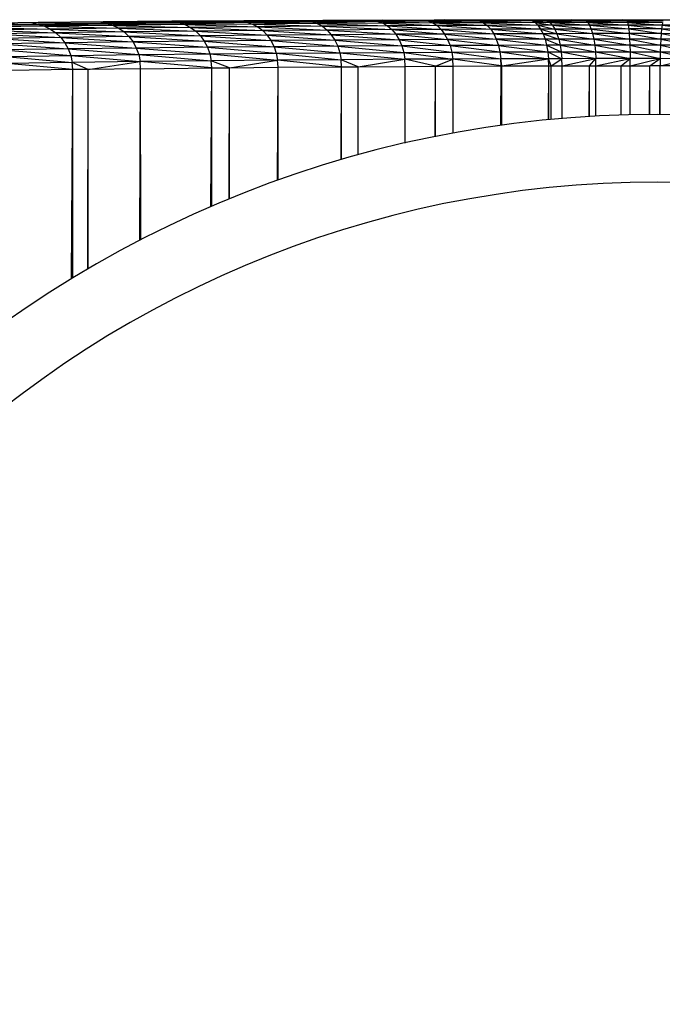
# Paper-space layout '_Izquierda' of a CAD drawing. Header units: millimetres. Extents: x -67 to 65, y -161 to 389.
# Tile 10 of 13: x -28 to 0, y 345 to 389. Entities that reach past the tile are written whole.
import ezdxf

# ---------------------------------------------------------------- set-up
doc = ezdxf.new("R2010")
doc.units = ezdxf.units.MM

psp = doc.layouts.new('_Izquierda')

# ---------------------------------------------------------------- linework, layer by layer
at = {"color": 7, "linetype": 'Continuous', "lineweight": 25}
for p, q in [((-27.474, 388.931), (-30.249, 388.899)), ((-30.249, 388.899), (-27.749, 388.866)), ((-27.474, 388.931), (-27.749, 388.866)), ((-27.749, 388.866), (-24.696, 388.905)), ((-27.749, 388.866), (-24.418, 388.879)), ((-24.58, 388.96), (-27.474, 388.931)), ((-27.474, 388.931), (-24.696, 388.905)), ((-24.418, 388.879), (-27.465, 388.84)), ((-24.58, 388.96), (-24.696, 388.905)), ((-24.696, 388.905), (-21.49, 388.94)), ((-24.696, 388.905), (-21.221, 388.913)), ((-24.696, 388.905), (-24.418, 388.879)), ((-21.547, 388.985), (-24.58, 388.96)), ((-24.58, 388.96), (-21.49, 388.94)), ((-21.221, 388.913), (-24.418, 388.879)), ((-24.418, 388.879), (-24.148, 388.804)), ((-24.418, 388.879), (-20.959, 388.838)), ((-18.343, 389.007), (-21.547, 388.985)), ((-21.547, 388.985), (-21.49, 388.94)), ((-21.547, 388.985), (-18.477, 388.966)), ((-21.49, 388.94), (-18.477, 388.966)), ((-21.49, 388.94), (-21.221, 388.913)), ((-21.49, 388.94), (-18.219, 388.94)), ((-18.219, 388.94), (-21.221, 388.913)), ((-21.221, 388.913), (-20.959, 388.838)), ((-21.221, 388.913), (-17.968, 388.865)), ((-18.343, 389.007), (-18.477, 388.966)), ((-15.572, 388.988), (-18.477, 388.966)), ((-18.477, 388.966), (-18.219, 388.94)), ((-18.477, 388.966), (-15.328, 388.961)), ((-17.407, 389.013), (-18.343, 389.007)), ((-18.343, 389.007), (-15.572, 388.988)), ((-15.328, 388.961), (-18.219, 388.94)), ((-18.219, 388.94), (-17.968, 388.865)), ((-18.219, 388.94), (-15.089, 388.886)), ((-15.089, 388.886), (-17.968, 388.865)), ((-14.849, 389.026), (-17.407, 389.013)), ((-17.407, 389.013), (-15.572, 388.988)), ((-17.407, 389.013), (-12.625, 389.005)), ((-12.625, 389.005), (-15.572, 388.988)), ((-15.572, 388.988), (-15.328, 388.961)), ((-15.572, 388.988), (-12.4, 388.979)), ((-12.4, 388.979), (-15.328, 388.961)), ((-15.328, 388.961), (-15.089, 388.886)), ((-15.328, 388.961), (-12.181, 388.904)), ((-12.181, 388.904), (-15.089, 388.886)), ((-15.089, 388.886), (-14.863, 388.764)), ((-15.089, 388.886), (-11.973, 388.782)), ((-12.203, 389.038), (-14.849, 389.026)), ((-14.849, 389.026), (-12.625, 389.005)), ((-12.203, 389.038), (-12.625, 389.005)), ((-10.368, 389.016), (-12.625, 389.005)), ((-12.625, 389.005), (-12.4, 388.979)), ((-12.625, 389.005), (-10.163, 388.989)), ((-10.163, 388.989), (-12.4, 388.979)), ((-12.4, 388.979), (-12.181, 388.904)), ((-12.4, 388.979), (-9.964, 388.915)), ((-12.203, 389.038), (-9.453, 389.047)), ((-12.203, 389.038), (-10.368, 389.016)), ((-9.964, 388.915), (-12.181, 388.904)), ((-12.181, 388.904), (-11.973, 388.782)), ((-12.181, 388.904), (-9.775, 388.793)), ((-9.453, 389.047), (-10.368, 389.016)), ((-8.065, 389.024), (-10.368, 389.016)), ((-10.368, 389.016), (-10.163, 388.989)), ((-10.368, 389.016), (-7.889, 388.998)), ((-7.889, 388.998), (-10.163, 388.989)), ((-10.163, 388.989), (-9.964, 388.915)), ((-10.163, 388.989), (-7.717, 388.923)), ((-7.717, 388.923), (-9.964, 388.915)), ((-9.964, 388.915), (-9.775, 388.793)), ((-9.964, 388.915), (-7.553, 388.801)), ((-9.453, 389.047), (-8.765, 389.048)), ((-9.453, 389.047), (-8.065, 389.024)), ((-8.765, 389.048), (-6.287, 389.053)), ((-8.765, 389.048), (-8.065, 389.024)), ((-8.765, 389.048), (-5.703, 389.031)), ((-5.703, 389.031), (-8.065, 389.024)), ((-8.065, 389.024), (-7.889, 388.998)), ((-8.065, 389.024), (-5.565, 389.004)), ((-5.565, 389.004), (-7.889, 388.998)), ((-7.889, 388.998), (-7.717, 388.923)), ((-7.889, 388.998), (-5.431, 388.929)), ((-5.431, 388.929), (-7.717, 388.923)), ((-7.717, 388.923), (-7.553, 388.801)), ((-7.717, 388.923), (-5.304, 388.807)), ((-6.287, 389.053), (-3.816, 389.057)), ((-6.287, 389.053), (-5.703, 389.031)), ((-6.287, 389.053), (-5.025, 389.032)), ((-5.025, 389.032), (-5.703, 389.031)), ((-5.703, 389.031), (-5.565, 389.004)), ((-5.703, 389.031), (-4.901, 389.006)), ((-4.901, 389.006), (-5.565, 389.004)), ((-5.565, 389.004), (-5.431, 388.929)), ((-5.565, 389.004), (-4.781, 388.93)), ((-4.781, 388.93), (-5.431, 388.929)), ((-5.431, 388.929), (-5.304, 388.807)), ((-5.431, 388.929), (-4.667, 388.808)), ((-3.816, 389.057), (-5.025, 389.032)), ((-3.248, 389.034), (-5.025, 389.032)), ((-5.025, 389.032), (-4.901, 389.006)), ((-5.025, 389.032), (-3.167, 389.008)), ((-3.167, 389.008), (-4.901, 389.006)), ((-4.901, 389.006), (-4.781, 388.93)), ((-4.901, 389.006), (-3.089, 388.932)), ((-3.089, 388.932), (-4.781, 388.93)), ((-4.781, 388.93), (-4.667, 388.808)), ((-4.781, 388.93), (-3.014, 388.81)), ((-3.816, 389.057), (-3.248, 389.034)), ((-3.816, 389.057), (-1.557, 389.057)), ((-1.557, 389.057), (-3.248, 389.034)), ((-1.384, 389.035), (-3.248, 389.034)), ((-3.248, 389.034), (-3.167, 389.008)), ((-3.248, 389.034), (-1.357, 389.009)), ((-1.357, 389.009), (-3.167, 389.008)), ((-3.167, 389.008), (-3.089, 388.932)), ((-3.167, 389.008), (-1.331, 388.933)), ((-1.331, 388.933), (-3.089, 388.932)), ((-3.089, 388.932), (-3.014, 388.81)), ((-3.089, 388.932), (-1.305, 388.811)), ((-1.557, 389.057), (-1.384, 389.035)), ((-1.557, 389.057), (0.648, 389.056)), ((0.648, 389.056), (-1.384, 389.035)), ((-1.384, 389.035), (-1.357, 389.009)), ((-1.384, 389.035), (0.246, 389.008)), ((0.271, 389.034), (-1.384, 389.035)), ((0.246, 389.008), (-1.357, 389.009)), ((-1.357, 389.009), (0.22, 388.933)), ((-1.357, 389.009), (-1.331, 388.933)), ((-1.331, 388.933), (-1.305, 388.811)), ((0.22, 388.933), (-1.331, 388.933)), ((-1.331, 388.933), (0.197, 388.811)), ((0.22, 388.933), (0.197, 388.811)), ((-30.671, 388.822), (-27.749, 388.866)), ((-30.671, 388.822), (-27.465, 388.84)), ((-27.465, 388.84), (-30.382, 388.796)), ((-30.382, 388.796), (-27.189, 388.765)), ((-27.189, 388.765), (-30.101, 388.721)), ((-30.101, 388.721), (-26.926, 388.643)), ((-26.926, 388.643), (-29.833, 388.598)), ((-29.833, 388.598), (-26.683, 388.476)), ((-26.683, 388.476), (-29.587, 388.432)), ((-27.749, 388.866), (-27.465, 388.84)), ((-27.465, 388.84), (-27.189, 388.765)), ((-27.465, 388.84), (-24.148, 388.804)), ((-24.148, 388.804), (-27.189, 388.765)), ((-27.189, 388.765), (-26.926, 388.643)), ((-27.189, 388.765), (-23.891, 388.682)), ((-23.891, 388.682), (-26.926, 388.643)), ((-26.926, 388.643), (-26.683, 388.476)), ((-26.926, 388.643), (-23.653, 388.516)), ((-23.653, 388.516), (-26.683, 388.476)), ((-26.683, 388.476), (-26.467, 388.27)), ((-26.683, 388.476), (-23.442, 388.31)), ((-20.959, 388.838), (-24.148, 388.804)), ((-24.148, 388.804), (-23.891, 388.682)), ((-24.148, 388.804), (-20.71, 388.716)), ((-20.71, 388.716), (-23.891, 388.682)), ((-23.891, 388.682), (-23.653, 388.516)), ((-23.891, 388.682), (-20.48, 388.55)), ((-20.48, 388.55), (-23.653, 388.516)), ((-23.653, 388.516), (-23.442, 388.31)), ((-23.653, 388.516), (-20.276, 388.344)), ((-17.968, 388.865), (-20.959, 388.838)), ((-20.959, 388.838), (-20.71, 388.716)), ((-20.959, 388.838), (-17.729, 388.743)), ((-17.729, 388.743), (-20.71, 388.716)), ((-20.71, 388.716), (-20.48, 388.55)), ((-20.71, 388.716), (-17.508, 388.577)), ((-17.508, 388.577), (-20.48, 388.55)), ((-20.48, 388.55), (-20.276, 388.344)), ((-20.48, 388.55), (-17.312, 388.371)), ((-17.968, 388.865), (-17.729, 388.743)), ((-17.968, 388.865), (-14.863, 388.764)), ((-14.863, 388.764), (-17.729, 388.743)), ((-17.729, 388.743), (-17.508, 388.577)), ((-17.729, 388.743), (-14.654, 388.599)), ((-14.654, 388.599), (-17.508, 388.577)), ((-17.508, 388.577), (-17.312, 388.371)), ((-17.508, 388.577), (-14.468, 388.393)), ((-11.973, 388.782), (-14.863, 388.764)), ((-14.863, 388.764), (-14.654, 388.599)), ((-14.863, 388.764), (-11.78, 388.616)), ((-11.78, 388.616), (-14.654, 388.599)), ((-14.654, 388.599), (-14.468, 388.393)), ((-14.654, 388.599), (-11.609, 388.41)), ((-9.775, 388.793), (-11.973, 388.782)), ((-11.973, 388.782), (-11.78, 388.616)), ((-11.973, 388.782), (-9.6, 388.627)), ((-9.6, 388.627), (-11.78, 388.616)), ((-11.78, 388.616), (-11.609, 388.41)), ((-11.78, 388.616), (-9.444, 388.421)), ((-7.553, 388.801), (-9.775, 388.793)), ((-9.775, 388.793), (-9.6, 388.627)), ((-9.775, 388.793), (-7.402, 388.635)), ((-7.402, 388.635), (-9.6, 388.627)), ((-9.6, 388.627), (-9.444, 388.421)), ((-9.6, 388.627), (-7.268, 388.429)), ((-5.304, 388.807), (-7.553, 388.801)), ((-7.553, 388.801), (-7.402, 388.635)), ((-7.553, 388.801), (-5.187, 388.641)), ((-5.187, 388.641), (-7.402, 388.635)), ((-7.402, 388.635), (-7.268, 388.429)), ((-7.402, 388.635), (-5.082, 388.435)), ((-4.667, 388.808), (-5.304, 388.807)), ((-5.304, 388.807), (-5.187, 388.641)), ((-5.304, 388.807), (-4.561, 388.642)), ((-4.561, 388.642), (-5.187, 388.641)), ((-5.187, 388.641), (-5.082, 388.435)), ((-5.187, 388.641), (-4.467, 388.436)), ((-3.014, 388.81), (-4.667, 388.808)), ((-4.667, 388.808), (-4.561, 388.642)), ((-4.667, 388.808), (-2.946, 388.644)), ((-2.946, 388.644), (-4.561, 388.642)), ((-4.561, 388.642), (-4.467, 388.436)), ((-4.561, 388.642), (-2.884, 388.439)), ((-2.884, 388.439), (-4.467, 388.436)), ((-1.305, 388.811), (-3.014, 388.81)), ((-3.014, 388.81), (-2.946, 388.644)), ((-3.014, 388.81), (-1.282, 388.645)), ((-1.282, 388.645), (-2.946, 388.644)), ((-2.946, 388.644), (-2.884, 388.439)), ((-2.946, 388.644), (-1.262, 388.439)), ((-2.884, 388.439), (-2.832, 388.198)), ((-2.884, 388.439), (-1.244, 388.198)), ((-1.262, 388.439), (-2.884, 388.439)), ((-1.305, 388.811), (-1.282, 388.645)), ((0.197, 388.811), (-1.305, 388.811)), ((-1.305, 388.811), (0.174, 388.645)), ((-1.282, 388.645), (-1.262, 388.439)), ((0.174, 388.645), (-1.282, 388.645)), ((-1.282, 388.645), (0.155, 388.439)), ((-1.262, 388.439), (-1.244, 388.198)), ((0.155, 388.439), (-1.262, 388.439)), ((-1.262, 388.439), (0.138, 388.198)), ((0.155, 388.439), (0.138, 388.198)), ((0.174, 388.645), (0.155, 388.439)), ((1.61, 388.436), (0.155, 388.439)), ((0.155, 388.439), (1.561, 388.196)), ((0.197, 388.811), (0.174, 388.645)), ((0.174, 388.645), (1.61, 388.436)), ((1.668, 388.642), (0.174, 388.645)), ((0.197, 388.811), (1.668, 388.642)), ((1.732, 388.809), (0.197, 388.811)), ((-29.587, 388.432), (-26.467, 388.27)), ((-26.467, 388.27), (-29.367, 388.226)), ((-29.367, 388.226), (-26.282, 388.029)), ((-26.282, 388.029), (-29.179, 387.985)), ((-23.442, 388.31), (-26.467, 388.27)), ((-26.467, 388.27), (-26.282, 388.029)), ((-26.467, 388.27), (-23.261, 388.069)), ((-23.261, 388.069), (-26.282, 388.029)), ((-26.282, 388.029), (-26.133, 387.759)), ((-26.282, 388.029), (-23.116, 387.799)), ((-20.276, 388.344), (-23.442, 388.31)), ((-23.442, 388.31), (-23.261, 388.069)), ((-23.442, 388.31), (-20.1, 388.104)), ((-20.1, 388.104), (-23.261, 388.069)), ((-23.261, 388.069), (-23.116, 387.799)), ((-23.261, 388.069), (-19.96, 387.834)), ((-17.312, 388.371), (-20.276, 388.344)), ((-20.276, 388.344), (-20.1, 388.104)), ((-20.276, 388.344), (-17.144, 388.131)), ((-17.144, 388.131), (-20.1, 388.104)), ((-20.1, 388.104), (-19.96, 387.834)), ((-20.1, 388.104), (-17.009, 387.861)), ((-14.468, 388.393), (-17.312, 388.371)), ((-17.312, 388.371), (-17.144, 388.131)), ((-17.312, 388.371), (-14.309, 388.152)), ((-14.309, 388.152), (-17.144, 388.131)), ((-17.144, 388.131), (-17.009, 387.861)), ((-17.144, 388.131), (-14.181, 387.883)), ((-11.609, 388.41), (-14.468, 388.393)), ((-14.468, 388.393), (-14.309, 388.152)), ((-14.468, 388.393), (-11.462, 388.17)), ((-11.462, 388.17), (-14.309, 388.152)), ((-14.309, 388.152), (-14.181, 387.883)), ((-14.309, 388.152), (-11.344, 387.9)), ((-9.444, 388.421), (-11.609, 388.41)), ((-11.609, 388.41), (-11.462, 388.17)), ((-11.609, 388.41), (-9.311, 388.18)), ((-9.311, 388.18), (-11.462, 388.17)), ((-11.462, 388.17), (-11.344, 387.9)), ((-11.462, 388.17), (-9.204, 387.911)), ((-7.268, 388.429), (-9.444, 388.421)), ((-9.444, 388.421), (-9.311, 388.18)), ((-9.444, 388.421), (-7.153, 388.189)), ((-7.153, 388.189), (-9.311, 388.18)), ((-9.311, 388.18), (-9.204, 387.911)), ((-9.311, 388.18), (-7.06, 387.919)), ((-5.082, 388.435), (-7.268, 388.429)), ((-7.268, 388.429), (-7.153, 388.189)), ((-7.268, 388.429), (-4.993, 388.194)), ((-4.993, 388.194), (-7.153, 388.189)), ((-7.153, 388.189), (-7.06, 387.919)), ((-7.153, 388.189), (-4.921, 387.925)), ((-4.467, 388.436), (-5.082, 388.435)), ((-5.082, 388.435), (-4.993, 388.194)), ((-5.082, 388.435), (-4.386, 388.195)), ((-4.386, 388.195), (-4.993, 388.194)), ((-4.993, 388.194), (-4.921, 387.925)), ((-4.993, 388.194), (-4.322, 387.926)), ((-4.467, 388.436), (-4.386, 388.195)), ((-4.467, 388.436), (-2.832, 388.198)), ((-2.832, 388.198), (-4.386, 388.195)), ((-4.386, 388.195), (-4.322, 387.926)), ((-4.386, 388.195), (-2.79, 387.928)), ((-2.832, 388.198), (-2.79, 387.928)), ((-2.832, 388.198), (-1.23, 387.929)), ((-1.244, 388.198), (-2.832, 388.198)), ((-1.244, 388.198), (-1.23, 387.929)), ((-1.244, 388.198), (0.124, 387.928)), ((0.138, 388.198), (-1.244, 388.198)), ((0.138, 388.198), (0.124, 387.928)), ((0.138, 388.198), (1.522, 387.926)), ((1.561, 388.196), (0.138, 388.198)), ((-29.179, 387.985), (-26.133, 387.759)), ((-26.133, 387.759), (-29.027, 387.714)), ((-29.027, 387.714), (-26.024, 387.467)), ((-23.116, 387.799), (-26.133, 387.759)), ((-26.133, 387.759), (-26.024, 387.467)), ((-26.133, 387.759), (-23.009, 387.507)), ((-19.96, 387.834), (-23.116, 387.799)), ((-23.116, 387.799), (-23.009, 387.507)), ((-23.116, 387.799), (-19.856, 387.542)), ((-17.009, 387.861), (-19.96, 387.834)), ((-19.96, 387.834), (-19.856, 387.542)), ((-19.96, 387.834), (-16.91, 387.569)), ((-19.856, 387.542), (-16.91, 387.569)), ((-14.181, 387.883), (-17.009, 387.861)), ((-17.009, 387.861), (-16.91, 387.569)), ((-17.009, 387.861), (-14.087, 387.591)), ((-16.91, 387.569), (-14.087, 387.591)), ((-16.91, 387.569), (-16.849, 387.262)), ((-16.91, 387.569), (-14.03, 387.284)), ((-11.344, 387.9), (-14.181, 387.883)), ((-14.181, 387.883), (-14.087, 387.591)), ((-14.181, 387.883), (-11.258, 387.608)), ((-14.087, 387.591), (-11.258, 387.608)), ((-14.087, 387.591), (-14.03, 387.284)), ((-14.087, 387.591), (-11.205, 387.301)), ((-9.204, 387.911), (-11.344, 387.9)), ((-11.344, 387.9), (-11.258, 387.608)), ((-11.344, 387.9), (-9.125, 387.619)), ((-11.258, 387.608), (-9.125, 387.619)), ((-11.258, 387.608), (-11.205, 387.301)), ((-11.258, 387.608), (-9.077, 387.312)), ((-7.06, 387.919), (-9.204, 387.911)), ((-9.204, 387.911), (-9.125, 387.619)), ((-9.204, 387.911), (-6.992, 387.627)), ((-9.125, 387.619), (-6.992, 387.627)), ((-9.125, 387.619), (-9.077, 387.312)), ((-9.125, 387.619), (-6.951, 387.32)), ((-4.921, 387.925), (-7.06, 387.919)), ((-7.06, 387.919), (-6.992, 387.627)), ((-7.06, 387.919), (-4.868, 387.633)), ((-6.992, 387.627), (-4.868, 387.633)), ((-6.992, 387.627), (-6.951, 387.32)), ((-6.992, 387.627), (-4.836, 387.326)), ((-4.322, 387.926), (-4.921, 387.925)), ((-4.921, 387.925), (-4.868, 387.633)), ((-4.921, 387.925), (-4.274, 387.634)), ((-4.868, 387.633), (-4.274, 387.634)), ((-4.868, 387.633), (-4.836, 387.326)), ((-4.868, 387.633), (-4.245, 387.327)), ((-2.79, 387.928), (-4.322, 387.926)), ((-4.322, 387.926), (-4.274, 387.634)), ((-4.322, 387.926), (-2.759, 387.636)), ((-4.274, 387.634), (-2.759, 387.636)), ((-4.274, 387.634), (-4.245, 387.327)), ((-4.274, 387.634), (-2.74, 387.33)), ((-1.23, 387.929), (-2.79, 387.928)), ((-2.79, 387.928), (-2.759, 387.636)), ((-2.79, 387.928), (-1.219, 387.637)), ((-2.759, 387.636), (-1.219, 387.637)), ((-2.759, 387.636), (-2.74, 387.33)), ((-2.759, 387.636), (-1.213, 387.33)), ((-1.23, 387.929), (-1.219, 387.637)), ((0.124, 387.928), (-1.23, 387.929)), ((-1.23, 387.929), (0.115, 387.636)), ((-1.219, 387.637), (-1.213, 387.33)), ((-1.219, 387.637), (0.115, 387.636)), ((-1.219, 387.637), (0.109, 387.33)), ((0.115, 387.636), (0.109, 387.33)), ((0.124, 387.928), (0.115, 387.636)), ((0.115, 387.636), (1.476, 387.328)), ((0.115, 387.636), (1.493, 387.634)), ((0.124, 387.928), (1.493, 387.634)), ((1.522, 387.926), (0.124, 387.928)), ((-28.917, 387.422), (-26.024, 387.467)), ((-28.917, 387.422), (-25.958, 387.159)), ((-25.958, 387.159), (-28.849, 387.114)), ((-26.024, 387.467), (-23.009, 387.507)), ((-26.024, 387.467), (-25.958, 387.159)), ((-26.024, 387.467), (-22.944, 387.2)), ((-22.944, 387.2), (-25.958, 387.159)), ((-25.936, 386.845), (-25.958, 387.159)), ((-25.249, 386.854), (-25.958, 387.159)), ((-25.249, 386.854), (-22.944, 387.2)), ((-23.009, 387.507), (-19.856, 387.542)), ((-23.009, 387.507), (-22.944, 387.2)), ((-23.009, 387.507), (-19.794, 387.235)), ((-19.794, 387.235), (-22.944, 387.2)), ((-22.923, 386.885), (-22.944, 387.2)), ((-19.772, 386.92), (-22.944, 387.2)), ((-19.856, 387.542), (-19.794, 387.235)), ((-19.856, 387.542), (-16.849, 387.262)), ((-16.849, 387.262), (-19.794, 387.235)), ((-19.772, 386.92), (-19.794, 387.235)), ((-18.983, 386.928), (-19.794, 387.235)), ((-18.983, 386.928), (-16.849, 387.262)), ((-14.03, 387.284), (-16.849, 387.262)), ((-16.829, 386.948), (-16.849, 387.262)), ((-14.011, 386.969), (-16.849, 387.262)), ((-11.205, 387.301), (-14.03, 387.284)), ((-14.011, 386.969), (-14.03, 387.284)), ((-13.28, 386.974), (-14.03, 387.284)), ((-13.28, 386.974), (-11.205, 387.301)), ((-9.077, 387.312), (-11.205, 387.301)), ((-11.188, 386.987), (-11.205, 387.301)), ((-9.851, 386.994), (-11.205, 387.301)), ((-9.851, 386.994), (-9.077, 387.312)), ((-6.951, 387.32), (-9.077, 387.312)), ((-9.061, 386.998), (-9.077, 387.312)), ((-6.937, 387.006), (-9.077, 387.312)), ((-4.836, 387.326), (-6.951, 387.32)), ((-6.937, 387.006), (-6.951, 387.32)), ((-6.906, 387.006), (-6.951, 387.32)), ((-6.906, 387.006), (-4.836, 387.326)), ((-4.245, 387.327), (-4.836, 387.326)), ((-4.825, 387.012), (-4.836, 387.326)), ((-4.716, 387.012), (-4.836, 387.326)), ((-4.716, 387.012), (-4.245, 387.327)), ((-2.74, 387.33), (-4.245, 387.327)), ((-4.236, 387.013), (-4.245, 387.327)), ((-4.236, 387.013), (-2.74, 387.33)), ((-3.025, 387.015), (-2.74, 387.33)), ((-2.734, 387.015), (-2.74, 387.33)), ((-1.213, 387.33), (-2.74, 387.33)), ((-2.734, 387.015), (-1.213, 387.33)), ((-1.611, 387.016), (-1.213, 387.33)), ((-1.211, 387.016), (-1.213, 387.33)), ((0.109, 387.33), (-1.213, 387.33)), ((-1.211, 387.016), (0.109, 387.33)), ((-0.351, 387.016), (0.109, 387.33)), ((0.109, 387.33), (0.107, 387.015)), ((0.107, 387.015), (1.476, 387.328)), ((1.476, 387.328), (0.109, 387.33)), ((-25.936, 386.845), (-28.849, 387.114)), ((-25.936, 386.845), (-28.826, 386.799)), ((-25.985, 377.575), (-25.936, 386.845)), ((-25.249, 386.854), (-25.936, 386.845)), ((-25.936, 377.605), (-25.936, 386.845)), ((-25.26, 378.007), (-25.249, 386.854)), ((-22.923, 386.885), (-25.249, 386.854)), ((-25.248, 378.014), (-25.249, 386.854)), ((-22.955, 379.276), (-22.923, 386.885)), ((-22.923, 386.885), (-19.772, 386.92)), ((-22.922, 379.293), (-22.923, 386.885)), ((-19.808, 380.766), (-19.772, 386.92)), ((-19.772, 386.92), (-18.983, 386.928)), ((-19.772, 380.782), (-19.772, 386.92)), ((-18.991, 381.11), (-18.983, 386.928)), ((-18.983, 386.928), (-16.829, 386.948)), ((-18.983, 381.114), (-18.983, 386.928)), ((-16.849, 381.933), (-16.829, 386.948)), ((-16.829, 386.948), (-14.011, 386.969)), ((-16.829, 381.94), (-16.829, 386.948)), ((-14.032, 382.848), (-14.011, 386.969)), ((-14.011, 386.969), (-13.28, 386.974)), ((-14.011, 382.854), (-14.011, 386.969)), ((-13.285, 383.06), (-13.28, 386.974)), ((-13.28, 386.974), (-11.188, 386.987)), ((-13.28, 383.061), (-13.28, 386.974)), ((-11.201, 383.586), (-11.188, 386.987)), ((-11.188, 386.987), (-9.851, 386.994)), ((-11.188, 383.589), (-11.188, 386.987)), ((-9.858, 383.876), (-9.851, 386.994)), ((-9.851, 386.994), (-9.061, 386.998)), ((-9.851, 383.877), (-9.851, 386.994)), ((-9.066, 384.028), (-9.061, 386.998)), ((-9.061, 386.998), (-6.937, 387.006)), ((-9.061, 384.029), (-9.061, 386.998)), ((-6.947, 384.372), (-6.937, 387.006)), ((-6.937, 384.374), (-6.937, 387.006)), ((-6.937, 387.006), (-6.906, 387.006)), ((-6.906, 387.006), (-4.825, 387.012)), ((-6.906, 384.378), (-6.906, 387.006)), ((-6.906, 384.378), (-6.906, 387.006)), ((-4.835, 384.623), (-4.825, 387.012)), ((-4.825, 384.624), (-4.825, 387.012)), ((-4.825, 387.012), (-4.716, 387.012)), ((-4.716, 387.012), (-4.236, 387.013)), ((-4.716, 384.634), (-4.716, 387.012)), ((-4.716, 384.634), (-4.716, 387.012)), ((-4.238, 384.677), (-4.236, 387.013)), ((-4.236, 387.013), (-3.025, 387.015)), ((-4.236, 384.677), (-4.236, 387.013)), ((-3.03, 384.765), (-3.025, 387.015)), ((-3.025, 384.766), (-3.025, 387.015)), ((-3.025, 387.015), (-2.734, 387.015)), ((-2.735, 384.782), (-2.734, 387.015)), ((-2.734, 387.015), (-1.611, 387.016)), ((-2.734, 384.782), (-2.734, 387.015)), ((-1.616, 384.831), (-1.611, 387.016)), ((-1.611, 384.831), (-1.611, 387.016)), ((-1.611, 387.016), (-1.211, 387.016)), ((-1.212, 384.843), (-1.211, 387.016)), ((-1.211, 384.843), (-1.211, 387.016)), ((-1.211, 387.016), (-0.351, 387.016)), ((-0.354, 384.856), (-0.351, 387.016)), ((-0.351, 384.856), (-0.351, 387.016)), ((0.107, 387.015), (-0.351, 387.016)), ((0.105, 384.857), (0.107, 387.015)), ((0.915, 387.014), (0.107, 387.015)), ((0.107, 384.857), (0.107, 387.015))]:
    psp.add_line(p, q, dxfattribs=at)
for radius, start, end in [(50, 90, 270), (50, 270, 90), (47, 90, 270), (47, 270, 90)]:
    psp.add_arc((0, 334.857), radius, start, end, dxfattribs=at)

doc.saveas('drawing.dxf')
